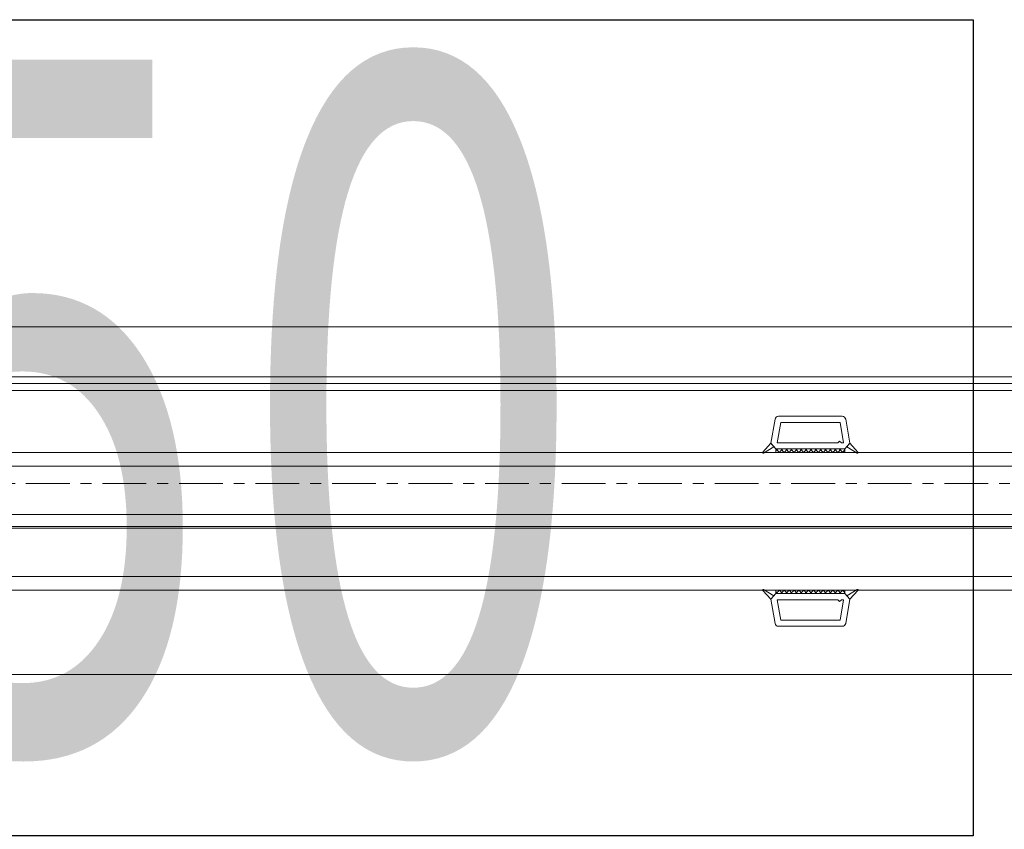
# Model space of a CAD drawing. Header units: millimetres. Extents: x -37728 to 44100, y 631619 to 691915.
# Tile 30 of 204: x -32703 to -32417, y 663030 to 663265. Entities that reach past the tile are written whole.
import ezdxf

# ---------------------------------------------------------------- set-up
doc = ezdxf.new("R2010")
doc.units = ezdxf.units.MM
doc.linetypes.add('Linia siatki', pattern=[2.2225, 1.27, -0.3175, 0.3175, -0.3175])
doc.layers.add('_XREF', color=7, linetype='Continuous')
for name, color, linetype, lineweight in [('A-DETL-GENF', 252, 'Continuous', 5), ('A-GENM', 252, 'Continuous', 5), ('A-GLAZ', 252, 'Continuous', 5), ('ins-opisy', 7, 'Continuous', 25), ('S-GRID', 252, 'Continuous', 5)]:
    doc.layers.add(name, color=color, linetype=linetype, lineweight=lineweight)
doc.styles.add('TXT', font='tahoma.ttf')

# ---------------------------------------------------------------- blocks, each defined once
blk = doc.blocks.new('Windows_S9000-Double-Vent-Window-with-Sashbars - O3 Windows_S9000-Double-Vent-Window-with-Sashbars 2-9090604-__-00_00 Przyziemie PB')
at = {"layer": 'A-DETL-GENF', "color": 252}
for p, q in [((31, 0.016), (31.124, 0.717)), ((31.185, 0.03), (31.289, 0.62)), ((31.222, 0.8), (33.078, 0.8)), ((31.289, 0.62), (33.011, 0.62)), ((33.011, 0.62), (33.115, 0.03)), ((33.3, 0.016), (33.176, 0.717)), ((30.769, -0.243), (31, 0.016)), ((31, 0.016), (31.092, -0.086)), ((31.151, -0.15), (31, 0.016)), ((32.95, 0.03), (31.185, 0.03)), ((33, 0.08), (32.95, 0.03)), ((33.05, 0.03), (33, 0.08)), ((33.115, 0.03), (33.05, 0.03)), ((33.15, -0.15), (33.3, 0.016)), ((33.208, -0.086), (33.3, 0.016)), ((33.3, 0.016), (33.531, -0.243)), ((57.9, -0.25), (6.4, -0.25)), ((31.092, -0.086), (30.789, -0.268)), ((31.15, -0.15), (33.15, -0.15)), ((31.15, -0.25), (31.15, -0.15)), ((31.15, -0.15), (33.15, -0.15)), ((31.15, -0.201), (31.201, -0.15)), ((33.15, -0.25), (31.15, -0.25)), ((31.251, -0.25), (31.151, -0.15)), ((31.343, -0.15), (31.251, -0.25)), ((31.393, -0.25), (31.293, -0.15)), ((31.484, -0.15), (31.393, -0.25)), ((31.534, -0.25), (31.434, -0.15)), ((31.625, -0.15), (31.534, -0.25)), ((31.675, -0.25), (31.575, -0.15)), ((31.767, -0.15), (31.675, -0.25)), ((31.817, -0.25), (31.717, -0.15)), ((31.908, -0.15), (31.817, -0.25)), ((31.958, -0.25), (31.858, -0.15)), ((32.05, -0.15), (31.958, -0.25)), ((32.1, -0.25), (32, -0.15)), ((32.191, -0.15), (32.1, -0.25)), ((32.241, -0.25), (32.141, -0.15)), ((32.333, -0.15), (32.241, -0.25)), ((32.383, -0.25), (32.283, -0.15)), ((32.474, -0.15), (32.383, -0.25)), ((32.524, -0.25), (32.424, -0.15)), ((32.615, -0.15), (32.524, -0.25)), ((32.665, -0.25), (32.565, -0.15)), ((32.757, -0.15), (32.665, -0.25)), ((32.807, -0.25), (32.707, -0.15)), ((32.898, -0.15), (32.807, -0.25)), ((32.948, -0.25), (32.848, -0.15)), ((33.04, -0.15), (32.948, -0.25)), ((32.99, -0.15), (33.09, -0.25)), ((33.09, -0.25), (33.15, -0.169)), ((33.15, -0.169), (33.131, -0.15)), ((33.15, -0.15), (33.15, -0.25)), ((33.511, -0.268), (33.208, -0.086)), ((6.4, -0.65), (57.9, -0.65)), ((6.4, -2.05), (57.9, -2.05)), ((6.4, -2.45), (57.9, -2.45)), ((6.4, -3.85), (57.9, -3.85)), ((6.4, -4.25), (57.9, -4.25)), ((30.769, -4.257), (31, -4.516)), ((31.092, -4.414), (30.789, -4.232)), ((33.15, -4.25), (31.15, -4.25)), ((31.15, -4.25), (31.15, -4.35)), ((31.251, -4.25), (31.151, -4.35)), ((31.343, -4.35), (31.251, -4.25)), ((31.393, -4.25), (31.293, -4.35)), ((31.484, -4.35), (31.393, -4.25)), ((31.534, -4.25), (31.434, -4.35)), ((31.625, -4.35), (31.534, -4.25)), ((31.675, -4.25), (31.575, -4.35)), ((31.767, -4.35), (31.675, -4.25)), ((31.817, -4.25), (31.717, -4.35)), ((31.908, -4.35), (31.817, -4.25)), ((31.958, -4.25), (31.858, -4.35)), ((32.05, -4.35), (31.958, -4.25)), ((32.1, -4.25), (32, -4.35)), ((32.191, -4.35), (32.1, -4.25)), ((32.241, -4.25), (32.141, -4.35)), ((32.333, -4.35), (32.241, -4.25)), ((32.383, -4.25), (32.283, -4.35)), ((32.474, -4.35), (32.383, -4.25)), ((32.524, -4.25), (32.424, -4.35)), ((32.615, -4.35), (32.524, -4.25)), ((32.665, -4.25), (32.565, -4.35)), ((32.757, -4.35), (32.665, -4.25)), ((32.807, -4.25), (32.707, -4.35)), ((32.898, -4.35), (32.807, -4.25)), ((32.948, -4.25), (32.848, -4.35)), ((33.04, -4.35), (32.948, -4.25)), ((32.99, -4.35), (33.09, -4.25)), ((33.09, -4.25), (33.15, -4.331)), ((33.15, -4.35), (33.15, -4.25)), ((33.511, -4.232), (33.208, -4.414)), ((33.3, -4.516), (33.531, -4.257)), ((31.151, -4.35), (31, -4.516)), ((31, -4.516), (31.092, -4.414)), ((31, -4.516), (31.124, -5.217)), ((31.15, -4.299), (31.201, -4.35)), ((31.15, -4.35), (33.15, -4.35)), ((31.15, -4.35), (33.15, -4.35)), ((31.185, -4.53), (31.289, -5.12)), ((32.95, -4.53), (31.185, -4.53)), ((33, -4.58), (32.95, -4.53)), ((33.05, -4.53), (33, -4.58)), ((33.011, -5.12), (33.115, -4.53)), ((33.115, -4.53), (33.05, -4.53)), ((33.15, -4.331), (33.131, -4.35)), ((33.15, -4.35), (33.3, -4.516)), ((33.3, -4.516), (33.176, -5.217)), ((33.208, -4.414), (33.3, -4.516)), ((31.289, -5.12), (33.011, -5.12)), ((31.222, -5.3), (33.078, -5.3))]:
    blk.add_line(p, q, dxfattribs=at)
for centre, radius, start, end in [((31.222, 0.7), 0.1, 90, 170), ((33.078, 0.7), 0.1, 10, 90), ((30.781, -0.254), 0.016, 138.5402, 300.8835), ((33.519, -0.254), 0.016, 239.1165, 41.4598), ((30.781, -4.246), 0.016, 59.1165, 221.4598), ((33.519, -4.246), 0.016, 318.5402, 120.8835), ((31.222, -5.2), 0.1, 190, 270), ((33.078, -5.2), 0.1, 270, 350)]:
    blk.add_arc(centre, radius, start, end, dxfattribs=at)
at = {"layer": 'A-GENM', "color": 252}
for p, q in [((-65.217, 3.4), (65.217, 3.4)), ((5.383, 1.55), (58.917, 1.55)), ((3.175, -6.7), (61.125, -6.7))]:
    blk.add_line(p, q, dxfattribs=at)
at = {"layer": 'A-GLAZ', "color": 252}
for p, q in [((69, 1.95), (-69, 1.95)), ((-69, 1.75), (69, 1.75)), ((69, -2.4), (-69, -2.4))]:
    blk.add_line(p, q, dxfattribs=at)
blk = doc.blocks.new('A$C4e31ac75')
at = {"layer": 'S-GRID', "linetype": 'Linia siatki'}
blk.add_line((-1251.384, 784.9), (156.703, 784.9), dxfattribs=at)
at = {"layer": 'A-GLAZ'}
blk.add_blockref('Windows_S9000-Double-Vent-Window-with-Sashbars - O3 Windows_S9000-Double-Vent-Window-with-Sashbars 2-9090604-__-00_00 Przyziemie PB', (-865.15, 786.05), dxfattribs=at)

msp = doc.modelspace()

# ---------------------------------------------------------------- block references
at = {"layer": '_XREF', "xscale": 10, "yscale": 10, "zscale": 10}
msp.add_blockref('A$C4e31ac75', (-24143.63, 655281.12), dxfattribs=at)

# ---------------------------------------------------------------- next in the draw order: linework, layer by layer
at = {"layer": 'ins-opisy', "elevation": 0}
msp.add_lwpolyline([(-32883.09, 663264.85), (-32426.31, 663264.85), (-32426.31, 663027.7), (-32883.09, 663027.7)], close=True, dxfattribs=at)

# ---------------------------------------------------------------- next in the draw order: texts
at = {"layer": 'ins-opisy', "linetype": 'Continuous', "insert": (-32867.77, 663253.21), "char_height": 200, "width": 3547.4168, "attachment_point": 1, "style": 'TXT'}
msp.add_mtext('{\\fISOCPEUR|b0|i0|c0|p34;\\W0.7;%%C\\fTahoma|b0|i0|c238|p34;50}', dxfattribs=at)

doc.saveas('drawing.dxf')
